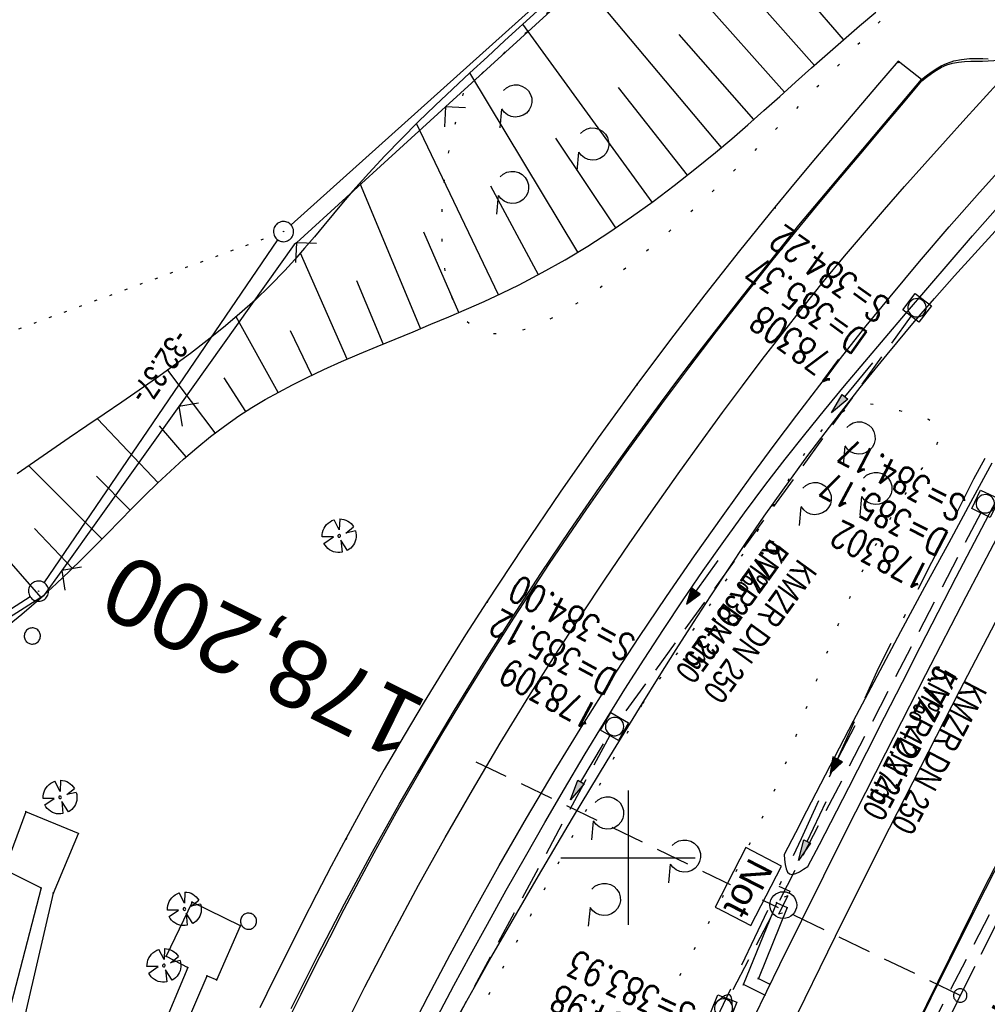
# Model space of a CAD drawing. Extents: x 508366 to 508907, y 448017 to 448810.
# Tile 35 of 47: x 508555 to 508627, y 448489 to 448562. Entities that reach past the tile are written whole.
import ezdxf
from ezdxf.enums import TextEntityAlignment as Align

# ---------------------------------------------------------------- set-up
doc = ezdxf.new("R2010")
doc.units = 0
doc.header["$LTSCALE"] = 10
doc.header["$MEASUREMENT"] = 0
for name, pattern in [('ACAD_ISO16W100', [73, 15, -6.5, 15, -6.5, 15, -7, 1, -7]), ('ACHSE', [5.5, 4, -0.5, 0.5, -0.5]), ('AUSGEZOGEN', [0]), ('LT00', [0]), ('LT07', [0.22, 0.02, -0.2]), ('LT17', [0.15, 0.1, -0.05]), ('PUNKTX2_STR', [0.6, 0.1, -0.5]), ('STRICHLINIE2', [0.375, 0.25, -0.125])]:
    doc.linetypes.add(name, pattern=pattern)
doc.layers.get('0').update_dxf_attribs({"linetype": 'LT00'})
for name, color, linetype in [('--EK_FBR', 250, 'LT00'), ('--EK_Halt-Pfeil', 4, 'LT00'), ('--EK_Haltung', 7, 'STRICHLINIE2'), ('--EK_Haltung-Text', 140, 'LT00'), ('--EK_Schacht-Text', 5, 'LT00'), ('--EK_ST-93-1', 30, 'LT17'), ('--EL_DFK_AB_L', 21, 'LT00'), ('--EL_DFK_AB_P', 7, 'LT00'), ('--EL_Halt-Pfeil', 4, 'LT00'), ('--EL_Haltung', 182, 'STRICHLINIE2'), ('--EL_Haltung-Text', 182, 'LT00'), ('-AX-093', 35, 'ACHSE'), ('-ST-93-1', 250, 'LT00'), ('ABSTAND', 8, 'LT00'), ('BAB-KABEL', 220, 'ACAD_ISO16W100'), ('BAB-NS_SYB', 221, 'Continuous'), ('BAB-NS_TEXT', 221, 'Continuous'), ('DFK_AB_L', 21, 'LT00'), ('DFK_AB_P', 7, 'LT00'), ('DFK_NUTZUNGSGRENZE', 70, 'PUNKTX2_STR'), ('DFK_VERMPKT', 252, 'LT00'), ('GEHOELZ_SYMB', 252, 'Continuous'), ('PFEIL', 140, 'AUSGEZOGEN'), ('V125_AFBR_BAB', 250, 'LT00'), ('V125_BAUM', 250, 'LT00'), ('V125_BOESCH', 250, 'LT00'), ('V125_BOSCHUNG', 250, 'LT00'), ('V125_GEHOELZ', 250, 'LT07'), ('V125_GEHWEG', 250, 'LT00'), ('V125_GRABEN', 250, 'LT00'), ('V125_H_BORD', 8, 'LT00'), ('V125_KA_MULD', 182, 'LT00'), ('V125_LD_MARK', 250, 'LT00'), ('V125_PARK_MS', 1, 'LT00'), ('V125_RASTER', 250, 'LT00'), ('V125_ZAUN', 40, 'LT00')]:
    doc.layers.add(name, color=color, linetype=linetype)
doc.styles.add('Beschrift', font='ARIAL.TTF')
doc.styles.add('Haltungsbeschriftung', font='ARIAL.TTF', dxfattribs={"width": 0.75})
doc.styles.add('schachtbeschriftung', font='romans.shx', dxfattribs={"width": 0.75, "height": 2})
doc.styles.get("Standard").update_dxf_attribs({"font": 'ARIAL.TTF'})

# ---------------------------------------------------------------- blocks, each defined once
blk = doc.blocks.new('SYMB7010')
at = {"color": 0, "linetype": 'ByBlock'}
for points in [[(-0.031408, 0.499213), (-0.093728, 0.49134), (-0.15457, 0.475719), (-0.212975, 0.452595), (-0.268021, 0.422333), (-0.31884, 0.385411), (-0.36463, 0.342411), (-0.40467, 0.29401), (-0.438329, 0.240973), (-0.465074, 0.184136), (-0.484486, 0.124395), (-0.496256, 0.062692), (-0.5002, 0)], [(-0.5002, 0), (-0.496256, -0.062692), (-0.484486, -0.124395), (-0.465075, -0.184136), (-0.438329, -0.240973), (-0.404671, -0.29401), (-0.36463, -0.342411), (-0.31884, -0.385411), (-0.268021, -0.422333), (-0.212975, -0.452595), (-0.154571, -0.475719), (-0.093728, -0.49134), (-0.031408, -0.499213), (0.031408, -0.499213)], [(0.5002, 0), (0.496256, 0.062692), (0.484485, 0.124395), (0.465074, 0.184136), (0.438329, 0.240973), (0.40467, 0.29401), (0.36463, 0.342411), (0.31884, 0.385411), (0.268021, 0.422333), (0.212975, 0.452595), (0.15457, 0.475719), (0.093728, 0.49134), (0.031408, 0.499213), (-0.031408, 0.499213)], [(0.031408, -0.499213), (0.093728, -0.491341), (0.15457, -0.475719), (0.212975, -0.452595), (0.268021, -0.422333), (0.31884, -0.385411), (0.36463, -0.342411), (0.404671, -0.294011), (0.438329, -0.240974), (0.465075, -0.184136), (0.484486, -0.124395), (0.496256, -0.062692), (0.500201, 0)]]:
    blk.add_lwpolyline(points, dxfattribs=at)
blk = doc.blocks.new('SYMB0003')
at = {"color": 0, "linetype": 'ByBlock'}
for p, q in [((-0.015712, 0), (0.010166, 0.012015)), ((0, -0.021257), (-0.015712, 0)), ((0.010166, 0.012015), (0, -0.021257))]:
    blk.add_line(p, q, dxfattribs=at)
for points in [[(-0.031395, 0.499013), (-0.093691, 0.491144), (-0.154509, 0.475528), (-0.21289, 0.452414), (-0.267913, 0.422164), (-0.318712, 0.385257), (-0.364484, 0.342274), (-0.404509, 0.293893), (-0.438154, 0.240877), (-0.464888, 0.184062), (-0.484292, 0.124345), (-0.496058, 0.062667), (-0.5, 0)], [(0.5, 0), (0.496057, 0.062667), (0.484292, 0.124345), (0.464888, 0.184062), (0.438153, 0.240877), (0.404509, 0.293893), (0.364484, 0.342274), (0.318712, 0.385257), (0.267913, 0.422164), (0.21289, 0.452414), (0.154509, 0.475528), (0.093691, 0.491144), (0.031395, 0.499013), (-0.031395, 0.499013)], [(-0.5, 0), (-0.496058, -0.062667), (-0.484292, -0.124345), (-0.464888, -0.184062), (-0.438154, -0.240877), (-0.404509, -0.293893), (-0.364485, -0.342274), (-0.318712, -0.385257), (-0.267914, -0.422164), (-0.21289, -0.452414), (-0.154509, -0.475529), (-0.093691, -0.491144), (-0.031395, -0.499014), (0.031395, -0.499014)], [(0.031395, -0.499014), (0.093691, -0.491144), (0.154509, -0.475529), (0.21289, -0.452414), (0.267914, -0.422164), (0.318712, -0.385257), (0.364485, -0.342274), (0.404509, -0.293893), (0.438154, -0.240877), (0.464889, -0.184062), (0.484292, -0.124345), (0.496058, -0.062667), (0.5, 0)]]:
    blk.add_lwpolyline(points, dxfattribs=at)
blk = doc.blocks.new('SYMB2')
at = {"color": 0, "linetype": 'ByBlock', "flags": 128}
for points in [[(-0.031395, 0.499013), (-0.093691, 0.491144), (-0.154509, 0.475528), (-0.21289, 0.452414), (-0.267913, 0.422164), (-0.318712, 0.385257), (-0.364484, 0.342274), (-0.404509, 0.293893), (-0.438154, 0.240877), (-0.464888, 0.184062), (-0.484292, 0.124345), (-0.496058, 0.062667), (-0.5, 0)], [(-0.5, 0), (-0.496058, -0.062667), (-0.484292, -0.124345), (-0.464888, -0.184062), (-0.438154, -0.240877), (-0.404509, -0.293893), (-0.364485, -0.342274), (-0.318712, -0.385257), (-0.267914, -0.422164), (-0.21289, -0.452414), (-0.154509, -0.475529), (-0.093691, -0.491144), (-0.031395, -0.499014), (0.031395, -0.499014)], [(0.5, 0), (0.496057, 0.062667), (0.484292, 0.124345), (0.464888, 0.184062), (0.438153, 0.240877), (0.404509, 0.293893), (0.364484, 0.342274), (0.318712, 0.385257), (0.267913, 0.422164), (0.21289, 0.452414), (0.154509, 0.475528), (0.093691, 0.491144), (0.031395, 0.499013), (-0.031395, 0.499013)], [(0.031395, -0.499014), (0.093691, -0.491144), (0.154509, -0.475529), (0.21289, -0.452414), (0.267914, -0.422164), (0.318712, -0.385257), (0.364485, -0.342274), (0.404509, -0.293893), (0.438154, -0.240877), (0.464889, -0.184062), (0.484292, -0.124345), (0.496058, -0.062667), (0.5, 0)]]:
    blk.add_lwpolyline(points, dxfattribs=at)
blk = doc.blocks.new('GEHOELZ_SYMB')
at = {"layer": 'GEHOELZ_SYMB'}
blk.add_line((0, 0), (1.4, 0), dxfattribs=at)
blk.add_lwpolyline([(-1.388, 0.017), (-1.612, 0.221), (-1.778, 0.474), (-1.876, 0.761), (-1.898, 1.063), (-1.844, 1.361), (-1.718, 1.636), (-1.526, 1.87), (-1.282, 2.05), (-1, 2.162), (-0.7, 2.2), (-0.4, 2.162), (-0.118, 2.05), (0.126, 1.87), (0.318, 1.636), (0.444, 1.361), (0.498, 1.063), (0.476, 0.761), (0.378, 0.474), (0.212, 0.221), (-0.012, 0.017)], dxfattribs=at)
blk = doc.blocks.new('NS-SYMB')
at = {"layer": 'BAB-NS_SYB'}
for p, q in [((0.179, 0.071), (0.25, 0)), ((-0.25, 0), (0.25, 0)), ((-0.25, 0), (-0.179, -0.071))]:
    blk.add_line(p, q, dxfattribs=at)
blk.add_circle((0, 0), 0.325, dxfattribs=at)
blk = doc.blocks.new('Pfreil3')
at = {"layer": 'PFEIL'}
blk.add_hatch(color=256, dxfattribs=at).paths.add_polyline_path([(-1.549, 0.273), (-1.549, -0.273), (0, 0)])
for p, q in [((-1.549, 0), (-4.831, 0)), ((-1.549, -0.273), (-1.549, 0.273)), ((-1.549, 0.273), (0, 0)), ((0, 0), (-1.549, -0.273))]:
    blk.add_line(p, q, dxfattribs=at)
blk = doc.blocks.new('SYMB0011')
at = {"color": 0, "linetype": 'ByBlock'}
for p, q in [((0.5, 0), (-0.5, 0)), ((0, 0.5), (0, -0.5))]:
    blk.add_line(p, q, dxfattribs=at)
blk = doc.blocks.new('SYMB1122')
at = {"color": 0, "linetype": 'ByBlock'}
for p, q in [((0.311075, 0.391979), (0.09863, 0.092887)), ((0.09863, 0.092887), (0.418246, 0.260377)), ((-0.475333, -0.172973), (-0.166954, -0.06134)), ((-0.166954, -0.06134), (-0.386962, -0.319059)), ((0.008901, -0.038997), (0.02494, -0.031273)), ((0.377481, -0.336756), (0.093097, -0.145464)), ((0.093097, -0.145464), (0.215406, -0.456826)), ((0.022929, -0.501191), (-0.043246, -0.49913))]:
    blk.add_line(p, q, dxfattribs=at)
for points in [[(-0.508141, 0.010932), (-0.503002, 0.073258), (-0.489922, 0.134413), (-0.469118, 0.19339), (-0.440931, 0.249215), (-0.405825, 0.300971)], [(-0.316293, 0.394214), (-0.150355, 0.155979), (-0.405806, 0.30112)], [(-0.316355, 0.394287), (-0.266036, 0.429988), (-0.211684, 0.459185), (-0.154136, 0.481431), (-0.094277, 0.496382), (-0.033028, 0.50381), (0.028669, 0.503599)], [(0.028669, 0.503599), (0.089866, 0.495753), (0.149621, 0.480392), (0.207015, 0.457753), (0.261166, 0.428184), (0.31124, 0.39214)], [(-0.475728, -0.172816), (-0.494391, -0.113127), (-0.505255, -0.05154), (-0.508141, 0.010932)], [(-0.02494, 0.031273), (-0.036039, 0.017355), (-0.04, 0)], [(-0.04, 0), (-0.036039, -0.017355), (-0.02494, -0.031273), (-0.008901, -0.038997), (0.008901, -0.038997)], [(0.008901, 0.038997), (-0.008901, 0.038997), (-0.02494, 0.031273)], [(0.04, 0), (0.036039, 0.017355), (0.02494, 0.031273), (0.008901, 0.038997)], [(0.02494, -0.031273), (0.036039, -0.017355), (0.04, 0)], [(0.418338, 0.260323), (0.450658, 0.204641), (0.475368, 0.14519), (0.492037, 0.083003), (0.500376, 0.019163), (0.500238, -0.045218), (0.491628, -0.109022), (0.474694, -0.171137), (0.449731, -0.230483), (0.417173, -0.286026), (0.377588, -0.336801)], [(-0.043246, -0.49913), (-0.108608, -0.48859), (-0.172076, -0.469745), (-0.232599, -0.442906), (-0.289176, -0.408519), (-0.340869, -0.367153), (-0.386823, -0.319492)], [(0.215414, -0.456858), (0.153338, -0.479878), (0.088821, -0.494738), (0.022929, -0.501191)]]:
    blk.add_lwpolyline(points, dxfattribs=at)
blk = doc.blocks.new('SYMB0024')
at = {"color": 0, "linetype": 'ByBlock'}
for p, q in [((-0.5, 0.5), (0, 0)), ((0, 0), (0.5, 0.5))]:
    blk.add_line(p, q, dxfattribs=at)
blk = doc.blocks.new('SYMB1210')
at = {"color": 0, "linetype": 'ByBlock'}
blk.add_line((0.018815, -0.179014), (0.055623, -0.17119), dxfattribs=at)
for points in [[(-0.2, -0.2), (-0.2, 0.2), (0.2, 0.2), (0.2, -0.2), (-0.2, -0.2)], [(0.018815, 0.179014), (-0.018815, 0.179014), (-0.055623, 0.17119), (-0.09, 0.155885), (-0.120444, 0.133766), (-0.145623, 0.105801), (-0.164438, 0.073213), (-0.176067, 0.037424), (-0.18, 0)], [(-0.18, 0), (-0.176067, -0.037424), (-0.164438, -0.073213), (-0.145623, -0.105801), (-0.120444, -0.133766), (-0.09, -0.155885), (-0.055623, -0.17119), (-0.018815, -0.179014), (0.018815, -0.179014)], [(0.18, 0), (0.176067, 0.037424), (0.164438, 0.073213), (0.145623, 0.105801), (0.120444, 0.133766), (0.09, 0.155885), (0.055623, 0.17119), (0.018815, 0.179014)], [(0.055623, -0.17119), (0.09, -0.155885), (0.120444, -0.133766), (0.145623, -0.105801), (0.164438, -0.073213), (0.176067, -0.037424), (0.18, 0)]]:
    blk.add_lwpolyline(points, dxfattribs=at)
blk = doc.blocks.new('SYMB0070')
at = {"color": 0, "linetype": 'ByBlock'}
for p, q in [((-0.5, 0), (0.2, 0)), ((0.5, 0), (0.2, 0.1)), ((0.2, 0.1), (0.2, 0)), ((0.468, 0), (0.21, 0.086)), ((0.21, 0.086), (0.21, -0.086)), ((0.21, -0.086), (0.468, 0)), ((0.22, -0.072), (0.437, 0)), ((0.23, -0.058), (0.405, 0)), ((0.24, -0.045), (0.374, 0)), ((0.342, 0), (0.25, 0.031)), ((0.25, 0.031), (0.25, -0.031)), ((0.25, -0.031), (0.342, 0)), ((0.26, -0.017), (0.31, 0)), ((0.27, -0.003), (0.279, 0))]:
    blk.add_line(p, q, dxfattribs=at)
for points in [[(0.2, 0), (0.2, -0.1), (0.5, 0)], [(0.437, 0), (0.22, 0.072), (0.22, -0.072)], [(0.405, 0), (0.23, 0.058), (0.23, -0.058)], [(0.374, 0), (0.24, 0.045), (0.24, -0.045)], [(0.31, 0), (0.26, 0.017), (0.26, -0.017)], [(0.279, 0), (0.27, 0.003), (0.27, -0.003)]]:
    blk.add_lwpolyline(points, dxfattribs=at)

msp = doc.modelspace()

# ---------------------------------------------------------------- linework, layer by layer
at = {"layer": '--EK_FBR', "color": 2}
msp.add_lwpolyline([(508789.824, 448750.717), (508786.067, 448745.698), (508771.843, 448726.472), (508757.47, 448706.792), (508743.579, 448687.553), (508729.456, 448667.609), (508715.295, 448647.154), (508700.427, 448624.898), (508687.452, 448604.877), (508674.014, 448583.308), (508661.318, 448562.04), (508649.445, 448541.184), (508637.956, 448519.937), (508626.469, 448497.705), (508616.197, 448476.875)], dxfattribs=at)
at = {"layer": '--EK_FBR'}
for points in [[(508661.863, 448585.196), (508659.755, 448581.555), (508657.648, 448577.914), (508655.543, 448574.272), (508653.441, 448570.628), (508651.342, 448566.982), (508649.393, 448563.586), (508647.45, 448560.187), (508645.513, 448556.784), (508643.584, 448553.377), (508641.665, 448549.964), (508639.756, 448546.546), (508635.85, 448539.464), (508631.995, 448532.355), (508628.19, 448525.219), (508625.144, 448519.42), (508622.13, 448513.605), (508619.147, 448507.774), (508616.192, 448501.928), (508611.273, 448492.039), (508606.434, 448482.11)], [(508578.505, 448486.575), (508580.417, 448490.402), (508582.385, 448494.201), (508584.411, 448497.969), (508586.387, 448501.518), (508588.414, 448505.038), (508590.492, 448508.53), (508592.618, 448511.991), (508594.792, 448515.422), (508596.526, 448518.085), (508598.288, 448520.73), (508600.075, 448523.358), (508601.888, 448525.969), (508603.724, 448528.563), (508605.582, 448531.143), (508607.036, 448533.129), (508608.504, 448535.104), (508609.987, 448537.068), (508611.489, 448539.017), (508613.01, 448540.951), (508614.552, 448542.867), (508616.117, 448544.765), (508617.587, 448546.503), (508619.075, 448548.226), (508620.578, 448549.937), (508622.092, 448551.638), (508623.615, 448553.332), (508625.142, 448555.022), (508626.672, 448556.71), (508628.2, 448558.399)], [(508583.523, 448486.574), (508585.123, 448489.7), (508586.761, 448492.807), (508588.436, 448495.894), (508590.414, 448499.434), (508592.438, 448502.947), (508594.51, 448506.431), (508596.631, 448509.886), (508598.801, 448513.309), (508600.811, 448516.385), (508602.86, 448519.435), (508604.946, 448522.461), (508607.066, 448525.463), (508609.218, 448528.442), (508610.88, 448530.699), (508612.56, 448532.941), (508614.261, 448535.169), (508615.983, 448537.379), (508617.727, 448539.572), (508619.496, 448541.745), (508621.678, 448544.357), (508623.895, 448546.94), (508626.145, 448549.494), (508628.426, 448552.021)]]:
    msp.add_lwpolyline(points, dxfattribs=at)
at = {"layer": '--EK_Haltung'}
for p, q in [((508621.065, 448540.309), (508599.438, 448510.372)), ((508638.985, 448519.05), (508620.908, 448484.277)), ((508598.643, 448509.104), (508580.556, 448475.578))]:
    msp.add_line(p, q, dxfattribs=at)
at = {"layer": '--EK_ST-93-1', "ltscale": 2.5}
msp.add_line((508624.716, 448489.753), (508588.691, 448507.127), dxfattribs=at)
at = {"layer": '--EL_DFK_AB_L'}
for p, q in [((508574.918, 448547.09), (508642.462, 448607.728)), ((508556.553, 448520.459), (508573.938, 448545.971)), ((508540.912, 448510.104), (508555.499, 448519.435))]:
    msp.add_line(p, q, dxfattribs=at)
at = {"layer": '--EL_Haltung'}
for p, q in [((508621.065, 448540.309), (508599.438, 448510.372)), ((508638.985, 448519.05), (508620.908, 448484.277)), ((508598.643, 448509.104), (508580.556, 448475.578))]:
    msp.add_line(p, q, dxfattribs=at)
at = {"layer": '-AX-093', "ltscale": 0.2}
msp.add_lwpolyline([(508705.385, 448628.557), (508700.002, 448620.409), (508694.671, 448612.228), (508689.393, 448604.012), (508684.171, 448595.76), (508679.009, 448587.471), (508673.909, 448579.143), (508668.874, 448570.776), (508667.467, 448568.41), (508662.519, 448559.991), (508657.641, 448551.532), (508652.832, 448543.033), (508648.092, 448534.495), (508643.423, 448525.918), (508638.824, 448517.304), (508634.296, 448508.652), (508629.839, 448499.963), (508625.453, 448491.238), (508621.139, 448482.477)], dxfattribs=at)
at = {"layer": 'BAB-KABEL', "ltscale": 0.03, "flags": 128}
for points in [[(508761.637, 448761.991), (508761.413, 448761.665), (508751.074, 448746.056), (508734.064, 448723.741), (508723.724, 448711.345), (508718.212, 448704.459), (508713.613, 448696.376), (508686.717, 448654.757), (508671.534, 448637.703), (508644.305, 448608.039), (508629.576, 448591.601), (508628.23, 448590.167), (508627.243, 448588.193), (508626.505, 448585.996), (508630.756, 448580.349), (508635.557, 448574.979), (508645.734, 448563.785), (508632.922, 448541.342), (508625.71, 448528.169), (508618.608, 448514.09), (508612.89, 448501.411), (508605.911, 448486.638), (508596.525, 448468.082), (508590.352, 448454.717), (508583.484, 448438.345), (508575.927, 448420.369), (508569.566, 448404.62), (508561.374, 448379.926), (508559.189, 448373.378), (508539.254, 448373.924), (508535.422, 448332.257), (508534.583, 448325.665), (508534.174, 448323.891), (508530.897, 448314.887), (508523.651, 448292.891), (508510.802, 448255.585), (508499.723, 448218.809), (508491.79, 448185.85), (508486.047, 448161.381), (508483.035, 448139.227), (508479.751, 448113.403), (508481.527, 448103.17), (508480.164, 448094.262), (508478.935, 448090.579), (508477.433, 448087.401), (508476.34, 448080.034), (508476.228, 448079.151)], [(508611.228, 448497.892), (508612.04, 448497.508), (508611.981, 448497.383)]]:
    msp.add_lwpolyline(points, dxfattribs=at)
at = {"layer": 'DFK_AB_L'}
for p, q in [((508574.918, 448547.09), (508642.462, 448607.728)), ((508556.553, 448520.459), (508573.938, 448545.971)), ((508540.912, 448510.104), (508555.499, 448519.435))]:
    msp.add_line(p, q, dxfattribs=at)
at = {"layer": 'DFK_NUTZUNGSGRENZE', "ltscale": 0.2}
msp.add_line((508528.758, 448529.856), (508573.656, 448546.331), dxfattribs=at)
at = {"layer": 'V125_AFBR_BAB', "color": 0}
msp.add_lwpolyline([(508789.824, 448750.717), (508786.067, 448745.698), (508771.843, 448726.472), (508757.47, 448706.792), (508743.579, 448687.553), (508729.456, 448667.609), (508715.295, 448647.154), (508700.427, 448624.898), (508687.452, 448604.877), (508674.014, 448583.308), (508661.318, 448562.04), (508649.445, 448541.184), (508637.956, 448519.937), (508626.469, 448497.705), (508616.197, 448476.875)], dxfattribs=at)
at = {"layer": 'V125_AFBR_BAB'}
for points in [[(508661.863, 448585.196), (508659.755, 448581.555), (508657.648, 448577.914), (508655.543, 448574.272), (508653.441, 448570.628), (508651.342, 448566.982), (508649.393, 448563.586), (508647.45, 448560.187), (508645.513, 448556.784), (508643.584, 448553.377), (508641.665, 448549.964), (508639.756, 448546.546), (508635.85, 448539.464), (508631.995, 448532.355), (508628.19, 448525.219), (508625.144, 448519.42), (508622.13, 448513.605), (508619.147, 448507.774), (508616.192, 448501.928), (508611.273, 448492.039), (508606.434, 448482.11)], [(508578.505, 448486.575), (508580.417, 448490.402), (508582.385, 448494.201), (508584.411, 448497.969), (508586.387, 448501.518), (508588.414, 448505.038), (508590.492, 448508.53), (508592.618, 448511.991), (508594.792, 448515.422), (508596.526, 448518.085), (508598.288, 448520.73), (508600.075, 448523.358), (508601.888, 448525.969), (508603.724, 448528.563), (508605.582, 448531.143), (508607.036, 448533.129), (508608.504, 448535.104), (508609.987, 448537.068), (508611.489, 448539.017), (508613.01, 448540.951), (508614.552, 448542.867), (508616.117, 448544.765), (508617.587, 448546.503), (508619.075, 448548.226), (508620.578, 448549.937), (508622.092, 448551.638), (508623.615, 448553.332), (508625.142, 448555.022), (508626.672, 448556.71), (508628.2, 448558.399)], [(508583.523, 448486.574), (508585.123, 448489.7), (508586.761, 448492.807), (508588.436, 448495.894), (508590.414, 448499.434), (508592.438, 448502.947), (508594.51, 448506.431), (508596.631, 448509.886), (508598.801, 448513.309), (508600.811, 448516.385), (508602.86, 448519.435), (508604.946, 448522.461), (508607.066, 448525.463), (508609.218, 448528.442), (508610.88, 448530.699), (508612.56, 448532.941), (508614.261, 448535.169), (508615.983, 448537.379), (508617.727, 448539.572), (508619.496, 448541.745), (508621.678, 448544.357), (508623.895, 448546.94), (508626.145, 448549.494), (508628.426, 448552.021)]]:
    msp.add_lwpolyline(points, dxfattribs=at)
at = {"layer": 'V125_BOESCH'}
for points in [[(508553.238, 448516.812), (508554.893, 448518.131), (508556.498, 448519.511), (508557.476, 448520.405), (508558.436, 448521.317), (508559.383, 448522.245), (508560.319, 448523.183), (508561.25, 448524.126), (508562.179, 448525.071), (508563.108, 448526.012), (508564.043, 448526.945), (508564.986, 448527.866), (508565.942, 448528.77), (508566.913, 448529.651), (508567.904, 448530.507), (508568.919, 448531.332), (508569.961, 448532.122), (508571.033, 448532.871), (508572.001, 448533.493), (508572.991, 448534.084), (508574.001, 448534.647), (508575.026, 448535.185), (508576.063, 448535.701), (508577.368, 448536.318), (508578.683, 448536.911), (508580.006, 448537.485), (508581.335, 448538.044), (508582.667, 448538.595), (508584, 448539.141), (508585.332, 448539.689), (508586.66, 448540.244), (508587.982, 448540.809), (508589.295, 448541.392), (508590.598, 448541.996), (508591.888, 448542.627), (508593.619, 448543.534), (508595.321, 448544.496), (508596.996, 448545.51), (508598.643, 448546.572), (508600.265, 448547.678), (508601.86, 448548.825), (508603.43, 448550.009), (508604.975, 448551.226), (508606.496, 448552.472), (508607.71, 448553.5), (508608.911, 448554.541), (508610.103, 448555.593), (508611.288, 448556.65), (508612.47, 448557.709), (508613.652, 448558.767), (508614.837, 448559.821), (508616.028, 448560.866), (508617.228, 448561.898), (508618.441, 448562.915)], [(508593.235, 448562.993), (508590.835, 448560.797), (508589.531, 448559.601), (508588.229, 448558.402), (508586.935, 448557.196), (508585.651, 448555.979), (508584.382, 448554.748), (508583.131, 448553.5), (508581.902, 448552.231), (508580.699, 448550.937), (508579.525, 448549.615), (508578.8, 448548.766), (508578.083, 448547.909), (508577.37, 448547.05), (508576.655, 448546.194), (508575.933, 448545.344), (508575.2, 448544.507), (508574.45, 448543.686), (508573.365, 448542.572), (508572.242, 448541.498), (508571.085, 448540.46), (508569.896, 448539.454), (508568.68, 448538.477), (508567.44, 448537.524), (508566.181, 448536.593), (508564.905, 448535.679), (508563.616, 448534.78), (508562.319, 448533.89), (508561.016, 448533.007), (508559.712, 448532.126), (508558.41, 448531.245), (508557.114, 448530.359), (508555.824, 448529.464), (508554.539, 448528.564)]]:
    msp.add_lwpolyline(points, dxfattribs=at)
at = {"layer": 'V125_BOSCHUNG'}
for p, q in [((508616.034, 448560.87), (508604.977, 448573.668)), ((508611.649, 448556.973), (508600.426, 448569.555)), ((508606.947, 448552.851), (508596.179, 448565.686)), ((508613.864, 448558.956), (508608.267, 448565.272)), ((508601.804, 448548.784), (508592.161, 448562.011)), ((508609.348, 448554.925), (508603.807, 448561.258)), ((508596.255, 448545.054), (508588.22, 448558.394)), ((508604.43, 448550.791), (508599.291, 448557.312)), ((508590.362, 448541.885), (508584.267, 448554.635)), ((508599.081, 448546.865), (508594.633, 448553.533)), ((508584.553, 448539.369), (508580.04, 448550.203)), ((508593.331, 448543.379), (508589.796, 448549.97)), ((508587.414, 448540.565), (508584.805, 448546.551)), ((508579.088, 448537.088), (508575.618, 448544.98)), ((508581.781, 448538.229), (508579.816, 448542.93)), ((508573.959, 448534.624), (508570.843, 448540.251)), ((508576.474, 448535.899), (508574.88, 448539.197)), ((508569.279, 448531.612), (508565.748, 448536.281)), ((508571.553, 448533.211), (508569.938, 448535.705)), ((508565.023, 448527.901), (508560.516, 448532.669)), ((508567.118, 448529.832), (508565.126, 448532.14)), ((508560.851, 448523.721), (508555.406, 448529.173)), ((508562.955, 448525.857), (508560.436, 448528.383)), ((508556.334, 448519.367), (508550.651, 448525.846)), ((508558.66, 448521.535), (508555.825, 448524.505))]:
    msp.add_line(p, q, dxfattribs=at)
at = {"layer": 'V125_GEHOELZ', "flags": 128}
for points in [[(508648.268, 448586.432), (508648.118, 448585.654), (508647.96, 448584.886), (508647.785, 448584.138), (508647.584, 448583.417), (508647.348, 448582.735), (508647.069, 448582.101), (508646.739, 448581.524), (508646.348, 448581.013), (508645.888, 448580.579), (508645.437, 448580.273), (508644.936, 448580.022), (508644.392, 448579.818), (508643.813, 448579.652), (508643.206, 448579.519), (508642.578, 448579.408), (508641.935, 448579.314), (508641.286, 448579.227), (508622.183, 448565.85), (508620.61, 448564.187), (508619.04, 448562.53), (508617.475, 448560.883), (508615.918, 448559.254), (508614.372, 448557.647), (508612.839, 448556.069), (508611.322, 448554.525), (508609.824, 448553.02), (508608.347, 448551.561), (508606.895, 448550.153), (508605.469, 448548.801), (508604.072, 448547.512), (508602.707, 448546.29), (508601.377, 448545.143), (508600.085, 448544.074), (508598.832, 448543.091), (508597.622, 448542.198), (508596.458, 448541.402), (508595.342, 448540.708), (508594.276, 448540.121), (508593.264, 448539.648), (508592.307, 448539.293), (508591.41, 448539.063), (508590.574, 448538.964), (508589.802, 448539), (508589.096, 448539.179), (508588.461, 448539.504), (508587.897, 448539.983), (508587.408, 448540.62), (508586.996, 448541.421), (508586.664, 448542.393), (508586.492, 448543.121), (508586.354, 448543.915), (508586.251, 448544.763), (508586.182, 448545.656), (508586.147, 448546.583), (508586.144, 448547.535), (508586.175, 448548.5), (508586.237, 448549.469), (508586.332, 448550.432), (508586.457, 448551.377), (508586.632, 448552.397), (508586.838, 448553.39), (508587.069, 448554.36), (508587.319, 448555.314), (508587.582, 448556.257), (508587.851, 448557.194), (508626.701, 448593.027), (508627.564, 448593.624), (508628.47, 448594.155), (508629.413, 448594.617), (508630.388, 448595.006), (508631.389, 448595.321), (508632.411, 448595.56), (508633.449, 448595.721), (508634.495, 448595.804), (508635.545, 448595.809), (508636.592, 448595.734), (508637.631, 448595.581), (508638.655, 448595.35), (508639.659, 448595.043), (508640.636, 448594.662), (508641.583, 448594.208), (508642.493, 448593.684), (508643.361, 448593.093), (508644.182, 448592.439), (508644.951, 448591.725), (508645.665, 448590.956), (508646.319, 448590.134), (508646.909, 448589.266), (508647.433, 448588.356), (508647.887, 448587.41), (508648.268, 448586.432)], [(508601.088, 448511.472), (508601.911, 448512.66), (508602.737, 448513.853), (508603.566, 448515.059), (508604.4, 448516.281), (508605.242, 448517.526), (508606.093, 448518.8), (508606.954, 448520.109), (508607.828, 448521.457), (508608.717, 448522.852), (508609.621, 448524.298), (508610.544, 448525.802), (508611.486, 448527.368), (508611.91, 448528.08), (508612.339, 448528.794), (508612.776, 448529.501), (508613.222, 448530.189), (508613.678, 448530.848), (508614.148, 448531.467), (508614.631, 448532.035), (508615.131, 448532.543), (508615.647, 448532.978), (508616.183, 448533.331), (508616.74, 448533.59), (508617.319, 448533.746), (508617.923, 448533.787), (508618.338, 448533.748), (508618.769, 448533.666), (508619.219, 448533.553), (508619.691, 448533.422), (508620.19, 448533.283), (508620.64, 448533.165), (508621.098, 448533.046), (508621.546, 448532.92), (508621.971, 448532.782), (508622.356, 448532.626), (508622.686, 448532.447), (508622.945, 448532.24), (508623.118, 448531.999), (508623.195, 448531.7), (508623.172, 448531.362), (508623.064, 448530.991), (508622.886, 448530.594), (508622.654, 448530.175), (508622.382, 448529.742), (508622.088, 448529.299), (508621.785, 448528.854), (508620.839, 448527.418), (508619.967, 448526.012), (508619.161, 448524.634), (508618.418, 448523.282), (508617.73, 448521.954), (508617.093, 448520.648), (508616.5, 448519.362), (508615.946, 448518.094), (508615.425, 448516.842), (508614.932, 448515.604), (508614.46, 448514.379), (508614.005, 448513.164), (508613.559, 448511.957), (508613.119, 448510.756), (508612.677, 448509.56), (508612.229, 448508.367), (508611.767, 448507.173), (508611.288, 448505.978), (508610.785, 448504.78), (508610.112, 448503.264), (508609.396, 448501.741), (508608.644, 448500.209), (508607.861, 448498.67), (508607.051, 448497.125), (508606.219, 448495.573), (508605.371, 448494.016), (508604.513, 448492.453), (508603.648, 448490.885), (508602.782, 448489.313), (508601.92, 448487.737), (508601.068, 448486.158), (508600.23, 448484.576), (508599.296, 448482.768), (508598.383, 448480.958), (508597.487, 448479.147), (508596.603, 448477.339), (508595.728, 448475.533), (508594.856, 448473.733), (508593.984, 448471.938), (508593.106, 448470.151), (508592.22, 448468.373), (508591.32, 448466.607), (508590.403, 448464.852), (508589.463, 448463.112), (508588.698, 448461.739), (508587.921, 448460.373), (508587.137, 448459.01), (508586.349, 448457.648), (508585.563, 448456.285), (508584.783, 448454.916), (508584.013, 448453.539), (508583.258, 448452.151), (508582.523, 448450.749), (508581.812, 448449.33), (508581.129, 448447.891), (508580.48, 448446.429), (508579.868, 448444.941), (508579.299, 448443.423), (508578.776, 448441.874), (508578.305, 448440.29), (508577.89, 448438.668), (508577.74, 448438.011), (508577.591, 448437.353), (508577.435, 448436.701), (508577.265, 448436.06), (508577.072, 448435.437), (508576.849, 448434.837), (508576.587, 448434.267), (508576.277, 448433.733), (508575.913, 448433.24), (508575.486, 448432.795), (508575.065, 448432.456), (508574.599, 448432.162), (508574.096, 448431.921), (508573.566, 448431.738), (508573.014, 448431.62), (508572.451, 448431.573), (508571.862, 448431.604), (508571.281, 448431.712), (508570.719, 448431.892), (508570.191, 448432.137), (508569.707, 448432.44), (508569.281, 448432.796), (508568.857, 448433.286), (508568.522, 448433.836), (508568.266, 448434.438), (508568.077, 448435.084), (508567.945, 448435.768), (508567.857, 448436.483), (508567.803, 448437.219), (508567.771, 448437.971), (508567.75, 448438.729), (508569.012, 448442.927), (508570.356, 448447.099), (508571.783, 448451.244), (508573.291, 448455.359), (508574.88, 448459.444), (508576.549, 448463.497), (508578.299, 448467.516), (508580.127, 448471.5), (508582.033, 448475.446), (508601.088, 448511.472)]]:
    msp.add_lwpolyline(points, dxfattribs=at)
at = {"layer": 'V125_GEHWEG'}
for points in [[(508569.002, 448481.528), (508564.752, 448482.108), (508568.667, 448491.211), (508569.394, 448490.925), (508571.148, 448494.939), (508567.552, 448496.704), (508565.628, 448492.675), (508567.237, 448491.833), (508563.119, 448482.018), (508554.064, 448483.644), (508557.25, 448497.368), (508559.098, 448501.804), (508555.191, 448503.429), (508553.6, 448499.14), (508556.322, 448497.755), (508552.686, 448483.81), (508547.942, 448479.594), (508535.258, 448483.358)], [(508610.181, 448489.773), (508608.592, 448490.566), (508611.065, 448496.651), (508611.839, 448496.296), (508609.702, 448491.015), (508610.561, 448490.604)]]:
    msp.add_lwpolyline(points, dxfattribs=at)
at = {"layer": 'V125_GRABEN'}
for points in [[(508585.822, 448488.197), (508587.043, 448490.492), (508588.28, 448492.777), (508589.531, 448495.055), (508590.939, 448497.586), (508592.361, 448500.108), (508593.801, 448502.619), (508595.26, 448505.12), (508596.739, 448507.608), (508598.242, 448510.082), (508599.77, 448512.541), (508601.189, 448514.774), (508602.632, 448516.992), (508604.1, 448519.193), (508605.596, 448521.375), (508607.12, 448523.537), (508608.675, 448525.676), (508610.26, 448527.792), (508611.692, 448529.645), (508613.146, 448531.48), (508614.62, 448533.3), (508616.11, 448535.108), (508617.613, 448536.904), (508619.126, 448538.693), (508620.646, 448540.477), (508622.302, 448542.411), (508623.965, 448544.34), (508625.636, 448546.262), (508627.316, 448548.174)], [(508587.451, 448488.387), (508588.561, 448490.384), (508589.686, 448492.373), (508590.821, 448494.354), (508593.329, 448498.666), (508595.872, 448502.955), (508598.448, 448507.221), (508601.059, 448511.467), (508602.316, 448513.485), (508603.583, 448515.496), (508604.862, 448517.501), (508606.154, 448519.496), (508607.464, 448521.48), (508608.791, 448523.452), (508610.139, 448525.41), (508611.51, 448527.353), (508613.384, 448529.928), (508615.302, 448532.471), (508617.264, 448534.98), (508619.269, 448537.455), (508621.316, 448539.894), (508622.792, 448541.601), (508624.287, 448543.291), (508625.799, 448544.966), (508627.325, 448546.628)], [(508613.381, 448499.35), (508614.233, 448500.993), (508615.083, 448502.636), (508616.422, 448505.241), (508617.756, 448507.849), (508619.086, 448510.459), (508620.415, 448513.07), (508621.746, 448515.679), (508623.081, 448518.286), (508624.424, 448520.889), (508625.777, 448523.487), (508627.142, 448526.078), (508628.534, 448528.684), (508629.94, 448531.283), (508631.357, 448533.876), (508632.784, 448536.464), (508634.219, 448539.048), (508635.659, 448541.628), (508637.104, 448544.207), (508638.55, 448546.784)], [(508627.072, 448529.35), (508625.656, 448526.751), (508623.858, 448523.442), (508622.067, 448520.128), (508620.285, 448516.811), (508618.513, 448513.488), (508616.752, 448510.159), (508615.005, 448506.822), (508613.274, 448503.478), (508612.448, 448501.868), (508611.623, 448500.257)], [(508611.623, 448500.257), (508611.653, 448499.865), (508611.696, 448499.499), (508611.763, 448499.182), (508611.867, 448498.939), (508612.02, 448498.795), (508612.223, 448498.766), (508612.472, 448498.83), (508612.756, 448498.965), (508613.063, 448499.146), (508613.381, 448499.35)], [(508607.761, 448488.509), (508607.764, 448488.86), (508607.756, 448489.187), (508607.728, 448489.469), (508607.667, 448489.683), (508607.565, 448489.805), (508607.398, 448489.817), (508607.18, 448489.72), (508606.925, 448489.541), (508606.645, 448489.309), (508606.353, 448489.049)]]:
    msp.add_lwpolyline(points, dxfattribs=at)
at = {"layer": 'V125_H_BORD'}
msp.add_line((508621.832, 448557.902), (508620.099, 448559.275), dxfattribs=at)
for points in [[(508620.099, 448559.275), (508618.556, 448557.473), (508617.014, 448555.67), (508615.477, 448553.862), (508613.947, 448552.049), (508612.425, 448550.229), (508610.914, 448548.4), (508608.287, 448545.152), (508605.701, 448541.871), (508603.157, 448538.557), (508600.657, 448535.211), (508597.772, 448531.232), (508594.949, 448527.211), (508592.187, 448523.146), (508589.486, 448519.039), (508587.909, 448516.576), (508586.356, 448514.098), (508584.828, 448511.603), (508583.329, 448509.092), (508581.859, 448506.564), (508580.422, 448504.019), (508579.018, 448501.454), (508577.911, 448499.373), (508576.824, 448497.281), (508575.753, 448495.18), (508574.695, 448493.072), (508573.647, 448490.96), (508572.604, 448488.844)], [(508574.919, 448488.779), (508576.885, 448492.696), (508578.91, 448496.582), (508580.993, 448500.437), (508582.978, 448503.985), (508585.013, 448507.504), (508587.096, 448510.995), (508589.227, 448514.458), (508591.403, 448517.892), (508593.519, 448521.139), (508595.676, 448524.358), (508597.876, 448527.547), (508600.121, 448530.705), (508602.41, 448533.83), (508603.848, 448535.746), (508605.302, 448537.651), (508606.768, 448539.546), (508608.245, 448541.433), (508609.729, 448543.315), (508611.218, 448545.193), (508612.709, 448547.069), (508621.832, 448557.902), (508622.188, 448558.178), (508622.549, 448558.445), (508622.918, 448558.694), (508623.299, 448558.916), (508623.696, 448559.102), (508624.244, 448559.283), (508624.816, 448559.397), (508625.401, 448559.456), (508625.99, 448559.47), (508626.4, 448559.461), (508626.808, 448559.449)], [(508620.543, 448485.508), (508623.553, 448491.595), (508626.596, 448497.665), (508631.057, 448506.421)]]:
    msp.add_lwpolyline(points, dxfattribs=at)
at = {"layer": 'V125_LD_MARK'}
msp.add_lwpolyline([(508612.027, 448487.227), (508615.439, 448494.169), (508618.896, 448501.089), (508621.779, 448506.775), (508624.691, 448512.447), (508627.632, 448518.103)], dxfattribs=at)
at = {"layer": 'V125_PARK_MS'}
for points in [[(508621.857, 448557.795), (508622.213, 448558.077), (508622.572, 448558.349), (508622.94, 448558.598), (508623.321, 448558.816), (508623.718, 448558.99), (508624.144, 448559.116), (508624.587, 448559.196), (508625.041, 448559.242), (508625.501, 448559.263), (508625.96, 448559.272), (508626.384, 448559.277), (508626.803, 448559.288), (508627.221, 448559.315), (508627.638, 448559.366), (508628.169, 448559.476), (508628.687, 448559.642), (508629.181, 448559.866), (508629.636, 448560.152), (508629.911, 448560.375), (508630.171, 448560.616), (508630.424, 448560.867)], [(508574.616, 448487.718), (508575.667, 448489.843), (508576.727, 448491.964), (508577.798, 448494.078), (508578.884, 448496.185), (508579.986, 448498.283), (508581.107, 448500.371), (508582.745, 448503.335), (508584.423, 448506.278), (508586.14, 448509.198), (508587.894, 448512.097), (508589.682, 448514.975), (508591.503, 448517.832), (508594.159, 448521.884), (508596.878, 448525.893), (508599.661, 448529.858), (508602.507, 448533.778), (508604.513, 448536.461), (508606.548, 448539.123), (508608.61, 448541.763), (508610.698, 448544.384), (508612.808, 448546.987), (508614.3, 448548.801), (508615.801, 448550.609), (508617.309, 448552.41), (508618.823, 448554.207), (508620.339, 448556.002), (508621.857, 448557.795)]]:
    msp.add_lwpolyline(points, dxfattribs=at)
at = {"layer": 'V125_RASTER'}
for p, q in [((508599.998, 448505.001), (508599.998, 448495.001)), ((508594.999, 448500), (508604.999, 448500))]:
    msp.add_line(p, q, dxfattribs=at)
at = {"layer": 'V125_ZAUN'}
for p, q in [((508597.495, 448565.967), (508586.407, 448555.865)), ((508586.407, 448555.865), (508575.319, 448545.762)), ((508566.57, 448533.584), (508557.854, 448521.376))]:
    msp.add_line(p, q, dxfattribs=at)
for points in [[(508575.319, 448545.762), (508575.164, 448545.621), (508566.57, 448533.584)], [(508557.854, 448521.376), (508556.511, 448519.495), (508545.803, 448512.688)]]:
    msp.add_lwpolyline(points, dxfattribs=at)

# ---------------------------------------------------------------- block references
at = {"layer": '--EK_Halt-Pfeil', "yscale": 4, "zscale": 4}
for p, xscale, rotation in [((508605.511, 448520.487), 3.999999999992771, 234.1547899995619), ((508615.96, 448508.044), 3.999999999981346, 242.551209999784)]:
    msp.add_blockref('SYMB0070', p, dxfattribs=dict(at, xscale=xscale, rotation=rotation))
at = {"layer": '--EL_DFK_AB_P', "xscale": 1.500000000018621, "yscale": 1.5, "zscale": 1.5, "rotation": 264.7377099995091}
for p in [(508574.36, 448546.587), (508556.131, 448519.841)]:
    msp.add_blockref('SYMB0003', p, dxfattribs=at)
at = {"layer": '--EL_Halt-Pfeil', "yscale": 4, "zscale": 4}
for p, xscale, rotation in [((508605.511, 448520.487), 3.999999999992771, 234.1547899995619), ((508615.96, 448508.044), 3.999999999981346, 242.551209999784)]:
    msp.add_blockref('SYMB0070', p, dxfattribs=dict(at, xscale=xscale, rotation=rotation))
at = {"layer": '-ST-93-1', "rotation": 274.1956499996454}
msp.add_blockref('SYMB2', (508624.716, 448489.753), dxfattribs=at)
at = {"layer": 'BAB-NS_SYB', "xscale": 3.075000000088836, "yscale": 3.075000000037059, "zscale": 3.075, "rotation": 242.8126248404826}
msp.add_blockref('NS-SYMB', (508611.55, 448496.481), dxfattribs=at)
at = {"layer": 'DFK_AB_P', "xscale": 1.500000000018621, "yscale": 1.5, "zscale": 1.5, "rotation": 264.7377099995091}
for p in [(508574.36, 448546.587), (508556.131, 448519.841)]:
    msp.add_blockref('SYMB0003', p, dxfattribs=at)
at = {"layer": 'DFK_VERMPKT', "xscale": 1.200000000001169, "yscale": 1.200000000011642, "zscale": 1.2, "rotation": 264.7377100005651}
for p in [(508555.67, 448516.5), (508571.76, 448495.279)]:
    msp.add_blockref('SYMB7010', p, dxfattribs=at)
at = {"layer": 'GEHOELZ_SYMB'}
for p, rotation in [((508590.582, 448555.705), 264.7377000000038), ((508596.309, 448552.497), 264.7377000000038), ((508590.343, 448549.271), 264.7377000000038), ((508616.126, 448530.632), 264.737700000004), ((508617.38, 448526.873), 264.737700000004), ((508612.867, 448526.121), 264.737700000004), ((508597.409, 448502.732), 264.7377000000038), ((508603.136, 448499.525), 264.7377000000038), ((508597.17, 448496.298), 264.7377000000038)]:
    msp.add_blockref('GEHOELZ_SYMB', p, dxfattribs=dict(at, rotation=rotation))
at = {"layer": 'PFEIL'}
for p, rotation in [((508615.147, 448533.103), 230.5128732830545), ((508595.71, 448504.311), 239.5213923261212), ((508612.674, 448499.807), 244.7873599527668)]:
    msp.add_blockref('Pfreil3', p, dxfattribs=dict(at, rotation=rotation))
at = {"layer": 'V125_BAUM', "xscale": 2.499999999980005, "yscale": 2.5, "zscale": 2.5, "rotation": 248.1983999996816}
for p in [(508578.501, 448523.953), (508557.729, 448504.5), (508566.981, 448496.191), (508565.458, 448491.984)]:
    msp.add_blockref('SYMB1122', p, dxfattribs=at)
at = {"layer": 'V125_GEHWEG', "xscale": 0.09999999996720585, "yscale": 0.09999999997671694, "zscale": 0.1, "rotation": 248.1984000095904}
for p in [(508620.147, 448559.196), (508610.943, 448548.347), (508600.684, 448535.192), (508589.542, 448519.045), (508555.191, 448503.429), (508559.098, 448501.804), (508579.047, 448501.413), (508556.322, 448497.755), (508557.249, 448497.368), (508567.552, 448496.704), (508611.065, 448496.651), (508611.839, 448496.296), (508571.148, 448494.939), (508565.628, 448492.675), (508567.237, 448491.833), (508568.667, 448491.211), (508569.394, 448490.925), (508609.702, 448491.015), (508608.592, 448490.566), (508610.561, 448490.604), (508610.181, 448489.773)]:
    msp.add_blockref('SYMB0011', p, dxfattribs=at)
at = {"layer": 'V125_KA_MULD', "zscale": 3.8}
for p, xscale, yscale, rotation in [((508621.504, 448540.918), 3.800000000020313, 3.799999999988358, 232.4164301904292), ((508626.591, 448526.34), 3.799999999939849, 3.800000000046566, 64.31935516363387), ((508598.999, 448509.766), 3.799999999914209, 3.799999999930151, 59.98757016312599), ((508607.104, 448488.826), 3.800000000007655, 3.799999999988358, 248.1984000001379)]:
    msp.add_blockref('SYMB1210', p, dxfattribs=dict(at, xscale=xscale, yscale=yscale, rotation=rotation))
at = {"layer": 'V125_ZAUN', "yscale": 2.099999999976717, "zscale": 2.1}
for p, xscale, rotation in [((508586.407, 448555.865), 2.100000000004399, 222.3355700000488), ((508575.319, 448545.762), 2.100000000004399, 222.3355700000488), ((508566.57, 448533.584), 2.100000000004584, 234.4742900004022), ((508557.854, 448521.376), 2.100000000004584, 234.4742900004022)]:
    msp.add_blockref('SYMB0024', p, dxfattribs=dict(at, xscale=xscale, rotation=rotation))

# ---------------------------------------------------------------- texts
at = {"layer": '--EK_Haltung-Text', "style": 'Haltungsbeschriftung', "width": 0.75}
for s, rotation, p in [('5.7‰ 38.43m', -125.84521, (508610.608, 448523.821)), ('KMZR DN 250', -125.84521, (508612.683, 448522.321)), ('5.7‰ 42.27m', -117.44879, (508622.901, 448514.458)), ('KMZR DN 250', -117.44879, (508625.173, 448513.278))]:
    msp.add_text(s, height=1.8, rotation=rotation, dxfattribs=at).set_placement(p)
at = {"layer": '--EK_Schacht-Text', "style": 'schachtbeschriftung', "width": 0.75}
for s, rotation, p in [('S=384.22', -215.84521, (508619.647, 448541.335)), ('D=385.37', -215.84521, (508617.96, 448538.999)), ('178308', -215.84521, (508616.273, 448536.664)), ('S=384.17', -207.44879, (508625.296, 448526.72)), ('D=385.17', -207.44879, (508623.968, 448524.165)), ('178302', -207.44879, (508622.641, 448521.61)), ('S=384.00', -208.347, (508600.692, 448516.317)), ('D=385.12', -208.347, (508599.325, 448513.783)), ('178309', -208.347, (508597.957, 448511.249)), ('S=383.93', -205.35625, (508605.202, 448488.899)), ('D=384.98', -205.35625, (508603.968, 448486.296))]:
    msp.add_text(s, height=2, rotation=rotation, dxfattribs=at).set_placement(p)
at = {"layer": '--EK_ST-93-1', "style": 'Beschrift'}
msp.add_text('178,200', height=5, rotation=-206.37338, dxfattribs=at).set_placement((508584.127, 448509.327), align=Align.MIDDLE_LEFT)
at = {"layer": '--EL_Haltung-Text', "style": 'Haltungsbeschriftung', "width": 0.75}
for rotation, p in [(-125.84521, (508610.608, 448523.821)), (-117.44879, (508623.015, 448514.32))]:
    msp.add_text('KMZR DN 250', height=1.8, rotation=rotation, dxfattribs=at).set_placement(p)
at = {"layer": '-ST-93-1', "style": 'Beschrift', "width": 0.8}
msp.add_text('  178.2', height=2.5, rotation=-116.37269, dxfattribs=at).set_placement((508630.041, 448494.865))
at = {"layer": 'ABSTAND', "width": 0.75}
msp.add_text('-32.37-', height=1.8, rotation=-124.27411, dxfattribs=at).set_placement((508566.217, 448539.437))

# ---------------------------------------------------------------- next in the draw order: texts
at = {"layer": 'BAB-NS_SYB', "insert": (508609.04, 448500.134), "char_height": 2, "attachment_point": 7, "rotation": 242.81262, "style": 'Beschrift', "bg_fill": 3, "box_fill_scale": 1.15, "bg_fill_color": 256, "bg_fill_transparency": 3933502}
msp.add_mtext('Not', dxfattribs=at)

# ---------------------------------------------------------------- next in the draw order: linework, layer by layer
at = {"layer": '--EK_Haltung'}
msp.add_line((508626.245, 448525.676), (508607.449, 448489.488), dxfattribs=at)
at = {"layer": '--EL_Haltung'}
msp.add_line((508626.245, 448525.676), (508607.449, 448489.488), dxfattribs=at)
at = {"layer": 'BAB-NS_TEXT', "linetype": 'Continuous', "flags": 128}
msp.add_lwpolyline([(508608.753, 448500.76), (508606.473, 448496.323), (508609.143, 448494.952), (508611.422, 448499.389)], close=True, dxfattribs=at)

doc.saveas('drawing.dxf')
